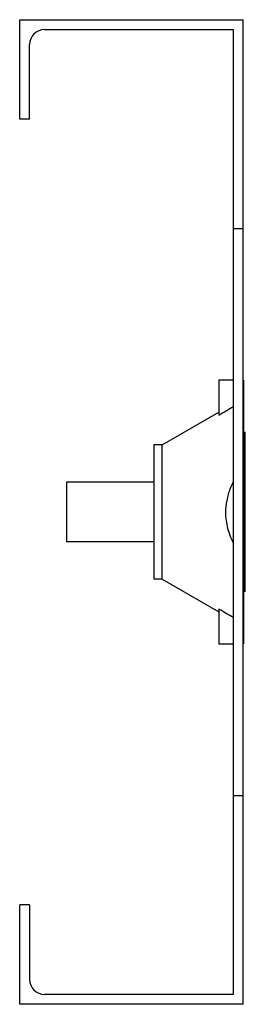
# Model space of a CAD drawing. Header units: millimetres. Extents: x 31.5 to 54.2, y 9.6 to 108.6.
import ezdxf

# ---------------------------------------------------------------- set-up
doc = ezdxf.new("R2010")
doc.units = ezdxf.units.MM
doc.header["$LTSCALE"] = 7.685675
doc.layers.get('0').update_dxf_attribs({"linetype": 'CONTINUOUS'})

msp = doc.modelspace()

# ---------------------------------------------------------------- linework, layer by layer
at = {"color": 7}
for p, q in [((31.488, 98.597), (31.488, 108.597)), ((31.488, 108.597), (53.988, 108.597)), ((53.988, 9.597), (53.988, 108.597)), ((33.988, 107.597), (52.988, 107.597)), ((52.988, 10.597), (52.988, 107.597)), ((32.488, 98.597), (32.488, 106.097)), ((32.488, 98.597), (31.488, 98.597)), ((52.988, 87.597), (53.988, 87.597)), ((51.537, 72.336), (51.537, 68.844)), ((52.988, 72.336), (51.537, 72.336)), ((54.037, 45.837), (54.037, 72.336)), ((45.823, 65.847), (51.537, 69.146)), ((54.188, 67.097), (53.988, 67.097)), ((54.188, 51.097), (54.188, 67.097)), ((45.823, 65.847), (44.988, 65.847)), ((44.988, 65.846), (44.988, 52.348)), ((45.823, 52.347), (45.823, 65.847)), ((36.188, 62.097), (36.188, 56.097)), ((44.988, 62.097), (36.188, 62.097)), ((44.988, 56.097), (36.188, 56.097)), ((45.823, 52.347), (44.988, 52.347)), ((45.823, 52.347), (51.537, 49.048)), ((54.188, 51.097), (53.988, 51.097)), ((51.537, 49.329), (51.537, 45.837)), ((51.537, 45.837), (52.988, 45.837)), ((52.988, 30.597), (53.988, 30.597)), ((32.488, 19.597), (31.488, 19.597)), ((31.488, 9.597), (31.488, 19.597)), ((32.488, 19.597), (32.488, 12.097)), ((52.988, 10.597), (33.988, 10.597)), ((53.988, 9.597), (31.488, 9.597))]:
    msp.add_line(p, q, dxfattribs=at)
for centre, start, end in [((33.988, 106.097), 90, 180), ((33.988, 12.097), 180, 270)]:
    msp.add_arc(centre, 1.5, start, end, dxfattribs=at)
for points in [[(51.537, 68.844), (52.02, 69.132), (52.504, 69.419), (52.988, 69.705)], [(52.988, 48.468), (52.504, 48.754), (52.02, 49.041), (51.537, 49.329)]]:
    msp.add_open_spline(points, degree=3, dxfattribs=at)
for points, knots in [([(52.988, 62.195), (52.866, 61.951), (52.676, 61.513), (52.458, 60.867), (52.258, 60.074), (52.194, 59.46), (52.194, 59.051)], [0, 0, 0, 0, 0.250019, 0.437702, 0.625272, 1, 1, 1, 1]), ([(52.194, 59.051), (52.194, 58.782), (52.232, 58.242), (52.389, 57.446), (52.644, 56.676), (52.869, 56.184), (52.988, 55.943)], [0, 0, 0, 0, 0.249967, 0.500055, 0.749988, 1, 1, 1, 1])]:
    msp.add_open_spline(points, degree=3, knots=knots, dxfattribs=at)

doc.saveas('drawing.dxf')
